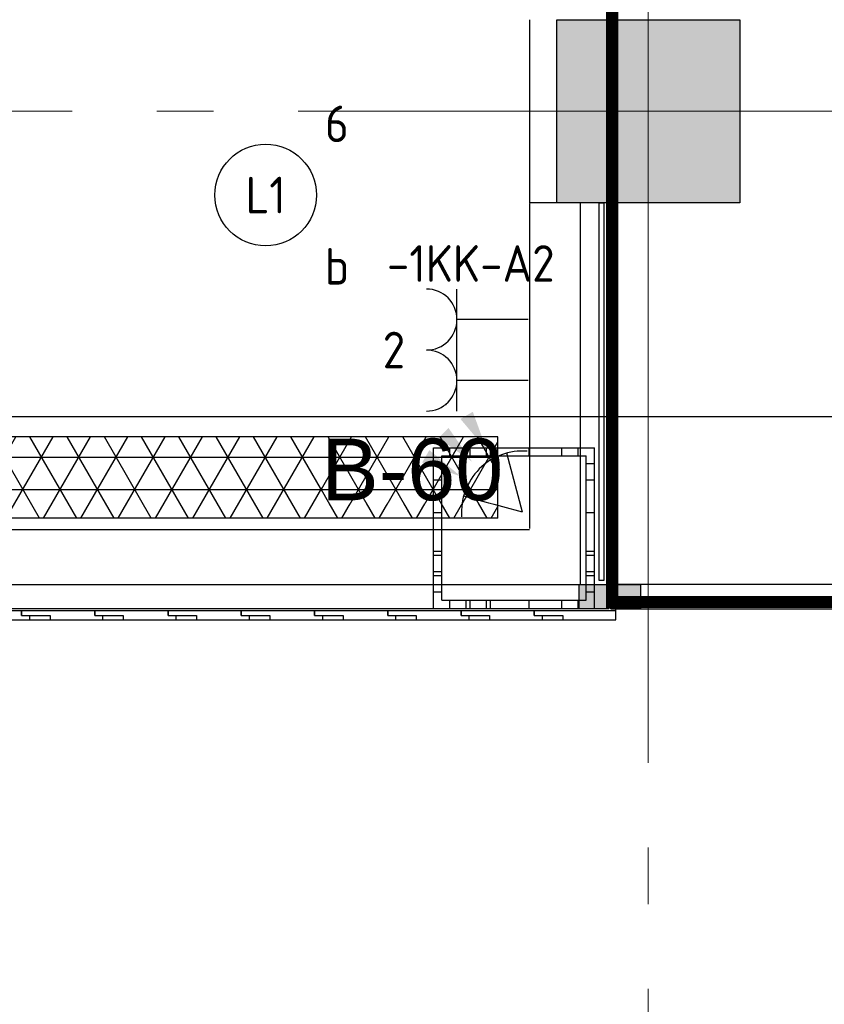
# Model space of a CAD drawing. Header units: millimetres. Extents: x -38031 to 123247, y -16330 to 129979.
# Tile 125 of 235: x 45315 to 47293, y 20880 to 23300. Entities that reach past the tile are written whole.
import ezdxf
from ezdxf.enums import TextEntityAlignment as Align

# ---------------------------------------------------------------- set-up
doc = ezdxf.new("R2010")
doc.units = ezdxf.units.MM
doc.header["$LTSCALE"] = 50
doc.linetypes.add('HIDDEN', pattern=[9.525, 6.35, -3.175])
doc.linetypes.add('STYLE_11', pattern=[5, 3.888855, -0.416718, 0.277786, -0.416641])
for name, color, linetype in [('AL$1A---_ALGEMEEN', 8, 'Continuous'), ('AM$1A---_ARCERING', 8, 'Continuous'), ('AT$1A---_TEKST100', 8, 'Continuous'), ('BOUWKUNDIG', 8, 'Continuous'), ('brandscheiding', 5, 'HIDDEN'), ('EL6131--_KG', 3, 'Continuous'), ('EL6131--_KG_ARC', 1, 'Continuous'), ('EL6222--', 3, 'Continuous'), ('EL6311--', 3, 'Continuous'), ('EL6521--', 3, 'Continuous'), ('versterkte strook', 7, 'Continuous'), ('Vloerdoos verdieping', 51, 'Continuous')]:
    doc.layers.add(name, color=color, linetype=linetype)
doc.layers.add('stramien', color=1, linetype='STYLE_11', lineweight=15)
doc.styles.add('Arial', font='ARIAL.TTF')
doc.styles.add('BURO-018', font='iso.shx', dxfattribs={"height": 90})

# ---------------------------------------------------------------- blocks, each defined once
blk = doc.blocks.new('E00126')
at = {"color": 0, "linetype": 'Continuous'}
for p, q in [((-3, 4.5), (3, 4.5)), ((-1.5, 1), (-1.5, 4.5)), ((1.5, 1), (1.5, 4.5))]:
    blk.add_line(p, q, dxfattribs=at)
for centre in [(-1.5, 6), (1.5, 6)]:
    blk.add_arc(centre, 1.5, 180, 0, dxfattribs=at)
at = {"color": 0, "linetype": 'Continuous', "style": 'BURO-018'}
for tag, p in [('E_GKAST', (0, 11.5)), ('E_GROEP', (0, 8.5)), ('E_SGROEP', (4.5, 8.5))]:
    blk.add_attdef(tag, text='', height=1.8, dxfattribs=at).set_placement(p, align=Align.MIDDLE)
at = {"color": 0, "linetype": 'Continuous', "style": 'BURO-018', "flags": 1}
for tag, p in [('E_VERMCODE', (13, 8.5)), ('E_MATCODE', (0, 0))]:
    blk.add_attdef(tag, text='', height=1.8, dxfattribs=at).set_placement(p, align=Align.MIDDLE)
blk = doc.blocks.new('E-GK-GTC-C83C')
at = {"color": 0, "linetype": 'Continuous'}
for p, q in [((-0.5, 100), (0.5, 100)), ((-0.5, -100), (0.5, -100))]:
    blk.add_line(p, q, dxfattribs=at)
blk = doc.blocks.new('E-GK-END-C8')
at = {"color": 0, "linetype": 'Continuous'}
blk.add_line((0, 100), (0, -100), dxfattribs=at)
blk = doc.blocks.new('E00060')
at = {"color": 0, "linetype": 'Continuous'}
for q in [(-1.5, 3.598), (1.5, 3.598)]:
    blk.add_line((0, 1), q, dxfattribs=at)
blk.add_arc((0, 1), 3, 40.5288, 139.4712, dxfattribs=at)
for points in [[(-1.759, 6.211), (-1.082, 6.393), (-0.906, 4.381)], [(-0.351, 6.489), (0.351, 6.489), (0, 4.5)], [(1.082, 6.393), (1.759, 6.211), (0.906, 4.381)]]:
    blk.add_solid(points, dxfattribs=at)
at = {"color": 0, "linetype": 'Continuous', "style": 'BURO-018'}
for tag, p in [('E_TEXT1', (0, 9)), ('E_TEXT2', (5, 4))]:
    blk.add_attdef(tag, text='', height=1.8, dxfattribs=at).set_placement(p, align=Align.MIDDLE)
at = {"color": 0, "linetype": 'Continuous', "style": 'BURO-018', "flags": 1}
blk.add_attdef('E_MATCODE', text='', height=1.8, dxfattribs=at).set_placement((0, 0), align=Align.MIDDLE)
blk = doc.blocks.new('1115B3A')
at = {"color": 0, "linetype": 'Continuous'}
blk.add_circle((0, 0), 2.5, dxfattribs=at)
at = {"color": 0, "linetype": 'Continuous', "style": 'BURO-018'}
for tag, p in [('E_GKAST', (0, 8)), ('E_GROEP', (0, 5)), ('E_SGROEP', (4.5, 5)), ('E_ARMCODE', (0, 0)), ('E_SLET', (4.5, -1))]:
    blk.add_attdef(tag, text='', height=1.8, dxfattribs=at).set_placement(p, align=Align.MIDDLE)
blk = doc.blocks.new('VLOERDOOS')
at = {"layer": 'Vloerdoos verdieping'}
for p, q in [((0, 395), (395, 395)), ((0, 395), (0, 0)), ((40, 375), (40, 395)), ((80, 375), (80, 395)), ((90, 375), (90, 395)), ((130, 375), (130, 395)), ((140, 375), (140, 395)), ((235, 375), (235, 395)), ((315, 375), (315, 395)), ((355, 375), (355, 395)), ((395, 395), (395, 0)), ((20, 375), (20, 20)), ((20, 375), (375, 375)), ((375, 375), (375, 20)), ((0, 355), (20, 355)), ((375, 355), (395, 355)), ((0, 315), (20, 315)), ((375, 315), (395, 315)), ((0, 305), (20, 305)), ((375, 305), (395, 305)), ((0, 265), (20, 265)), ((0, 255), (20, 255)), ((375, 265), (395, 265)), ((375, 255), (395, 255)), ((0, 160), (20, 160)), ((375, 160), (395, 160)), ((0, 80), (20, 80)), ((375, 80), (395, 80)), ((0, 40), (20, 40)), ((375, 40), (395, 40)), ((0, 0), (395, 0)), ((20, 20), (375, 20)), ((40, 0), (40, 20)), ((80, 0), (80, 20)), ((90, 0), (90, 20)), ((130, 0), (130, 20)), ((140, 0), (140, 20)), ((235, 0), (235, 20)), ((315, 0), (315, 20)), ((355, 0), (355, 20))]:
    blk.add_line(p, q, dxfattribs=at)
blk = doc.blocks.new('txt-brandw.60')
at = {"color": 0}
blk.add_wipeout([(-223.3, -118.5), (223.3, -118.5), (223.3, 124.9), (-223.3, 124.9)], dxfattribs=at).dxf.layer = 'AL$1A---_ALGEMEEN'
at = {"layer": 'AT$1A---_TEKST100', "insert": (0, -112.2), "char_height": 151.525, "attachment_point": 8, "line_spacing_factor": 0.967741, "style": 'Arial'}
blk.add_mtext('{\\C256;\\lB-60}', dxfattribs=at)
blk = doc.blocks.new('32x_hout-mk 805a-p')
at = {"layer": 'AM$1A---_ARCERING', "linetype": 'Continuous', "lineweight": 0}
blk.add_hatch(color=256, dxfattribs=at).paths.add_polyline_path([(72.5, 0), (0, 0), (0, 60), (72.5, 60)])
at = {"layer": 'AL$1A---_ALGEMEEN', "color": 0}
for points in [[(0, 0), (7554, 0), (7554, 60), (0, 60)], [(72.5, 0), (0, 0), (0, 60), (72.5, 60)]]:
    blk.add_lwpolyline(points, close=True, dxfattribs=at)
blk = doc.blocks.new('Group-186')
at = {"layer": 'AL$1A---_ALGEMEEN', "color": 0}
for p, q in [((-9793, -5727), (-9793, -6525.7)), ((-9667.8, -6663), (-9667.8, -5725)), ((-9793, -6529), (-11726, -6529))]:
    blk.add_line(p, q, dxfattribs=at)
blk.add_lwpolyline([(-11718, -6663), (-9598, -6663), (-9598, -6723), (-11718, -6723)], close=True, dxfattribs=at)
at = {"color": 0}
for points in [[(-9592, -5732.7), (-9592, -5803.2), (-9581, -5803.2), (-9581, -5934.2), (-9603, -5934.2), (-9603, -5732.7)], [(-9592, -6092.7), (-9592, -6163.2), (-9581, -6163.2), (-9581, -6294.2), (-9603, -6294.2), (-9603, -6092.7)]]:
    blk.add_wipeout(points, dxfattribs=at).dxf.layer = 'AL$1A---_ALGEMEEN'
at = {"layer": 'AL$1A---_ALGEMEEN', "color": 0}
for points in [[(-9592, -5732.7), (-9592, -5803.2), (-9581, -5803.2), (-9581, -5934.2), (-9603, -5934.2), (-9603, -5732.7)], [(-9592, -6092.7), (-9592, -6163.2), (-9581, -6163.2), (-9581, -6294.2), (-9603, -6294.2), (-9603, -6092.7)]]:
    blk.add_lwpolyline(points, close=True, dxfattribs=at)
at = {"color": 0}
blk.add_wipeout([(-11021, -6750), (-11021, -6739), (-11041, -6739), (-11041, -6728), (-11221, -6728), (-11221, -6739), (-11151, -6739), (-11151, -6750)], dxfattribs=at).dxf.layer = 'AL$1A---_ALGEMEEN'
at = {"layer": 'AL$1A---_ALGEMEEN', "color": 0}
blk.add_lwpolyline([(-11021, -6750), (-11021, -6739), (-11041, -6739), (-11041, -6728), (-11221, -6728), (-11221, -6739), (-11151, -6739), (-11151, -6750)], close=True, dxfattribs=at)
at = {"color": 0}
blk.add_wipeout([(-9622, -5725), (-9610, -5725), (-9610, -6653), (-9622, -6653)], dxfattribs=at).dxf.layer = 'AL$1A---_ALGEMEEN'
at = {"layer": 'AL$1A---_ALGEMEEN', "color": 0}
blk.add_line((-9581, -5725), (-9793, -5725), dxfattribs=at)
blk.add_lwpolyline([(-9622, -5725), (-9610, -5725), (-9610, -6653), (-9622, -6653)], close=True, dxfattribs=at)
at = {"color": 0}
blk.add_wipeout([(-10841, -6750), (-10841, -6739), (-10861, -6739), (-10861, -6728), (-11041, -6728), (-11041, -6739), (-10971, -6739), (-10971, -6750)], dxfattribs=at).dxf.layer = 'AL$1A---_ALGEMEEN'
at = {"layer": 'AL$1A---_ALGEMEEN', "color": 0}
blk.add_lwpolyline([(-10841, -6750), (-10841, -6739), (-10861, -6739), (-10861, -6728), (-11041, -6728), (-11041, -6739), (-10971, -6739), (-10971, -6750)], close=True, dxfattribs=at)
at = {"color": 0}
for points in [[(-9592, -5912.7), (-9592, -5983.2), (-9581, -5983.2), (-9581, -6114.2), (-9603, -6114.2), (-9603, -5912.7)], [(-9592, -6272.7), (-9592, -6343.2), (-9581, -6343.2), (-9581, -6474.2), (-9603, -6474.2), (-9603, -6272.7)]]:
    blk.add_wipeout(points, dxfattribs=at).dxf.layer = 'AL$1A---_ALGEMEEN'
at = {"layer": 'AL$1A---_ALGEMEEN', "color": 0}
for points in [[(-9592, -5912.7), (-9592, -5983.2), (-9581, -5983.2), (-9581, -6114.2), (-9603, -6114.2), (-9603, -5912.7)], [(-9592, -6272.7), (-9592, -6343.2), (-9581, -6343.2), (-9581, -6474.2), (-9603, -6474.2), (-9603, -6272.7)]]:
    blk.add_lwpolyline(points, close=True, dxfattribs=at)
at = {"color": 0}
blk.add_wipeout([(-10661, -6750), (-10661, -6739), (-10681, -6739), (-10681, -6728), (-10861, -6728), (-10861, -6739), (-10791, -6739), (-10791, -6750)], dxfattribs=at).dxf.layer = 'AL$1A---_ALGEMEEN'
at = {"layer": 'AL$1A---_ALGEMEEN', "color": 0}
blk.add_lwpolyline([(-10661, -6750), (-10661, -6739), (-10681, -6739), (-10681, -6728), (-10861, -6728), (-10861, -6739), (-10791, -6739), (-10791, -6750)], close=True, dxfattribs=at)
at = {"color": 0}
blk.add_wipeout([(-10481, -6750), (-10481, -6739), (-10501, -6739), (-10501, -6728), (-10681, -6728), (-10681, -6739), (-10611, -6739), (-10611, -6750)], dxfattribs=at).dxf.layer = 'AL$1A---_ALGEMEEN'
at = {"layer": 'AL$1A---_ALGEMEEN', "color": 0}
blk.add_lwpolyline([(-10481, -6750), (-10481, -6739), (-10501, -6739), (-10501, -6728), (-10681, -6728), (-10681, -6739), (-10611, -6739), (-10611, -6750)], close=True, dxfattribs=at)
at = {"color": 0}
blk.add_wipeout([(-10301, -6750), (-10301, -6739), (-10321, -6739), (-10321, -6728), (-10501, -6728), (-10501, -6739), (-10431, -6739), (-10431, -6750)], dxfattribs=at).dxf.layer = 'AL$1A---_ALGEMEEN'
at = {"layer": 'AL$1A---_ALGEMEEN', "color": 0}
blk.add_lwpolyline([(-10301, -6750), (-10301, -6739), (-10321, -6739), (-10321, -6728), (-10501, -6728), (-10501, -6739), (-10431, -6739), (-10431, -6750)], close=True, dxfattribs=at)
at = {"color": 0}
blk.add_wipeout([(-10121, -6750), (-10121, -6739), (-10141, -6739), (-10141, -6728), (-10321, -6728), (-10321, -6739), (-10251, -6739), (-10251, -6750)], dxfattribs=at).dxf.layer = 'AL$1A---_ALGEMEEN'
at = {"layer": 'AL$1A---_ALGEMEEN', "color": 0}
blk.add_lwpolyline([(-10121, -6750), (-10121, -6739), (-10141, -6739), (-10141, -6728), (-10321, -6728), (-10321, -6739), (-10251, -6739), (-10251, -6750)], close=True, dxfattribs=at)
at = {"color": 0}
blk.add_wipeout([(-9941, -6750), (-9941, -6739), (-9961, -6739), (-9961, -6728), (-10141, -6728), (-10141, -6739), (-10071, -6739), (-10071, -6750)], dxfattribs=at).dxf.layer = 'AL$1A---_ALGEMEEN'
at = {"layer": 'AL$1A---_ALGEMEEN', "color": 0}
blk.add_lwpolyline([(-9941, -6750), (-9941, -6739), (-9961, -6739), (-9961, -6728), (-10141, -6728), (-10141, -6739), (-10071, -6739), (-10071, -6750)], close=True, dxfattribs=at)
at = {"color": 0}
blk.add_wipeout([(-9761, -6750), (-9761, -6739), (-9781, -6739), (-9781, -6728), (-9961, -6728), (-9961, -6739), (-9891, -6739), (-9891, -6750)], dxfattribs=at).dxf.layer = 'AL$1A---_ALGEMEEN'
at = {"layer": 'AL$1A---_ALGEMEEN', "color": 0}
blk.add_line((-11786, -6750), (-9581, -6750), dxfattribs=at)
blk.add_lwpolyline([(-9761, -6750), (-9761, -6739), (-9781, -6739), (-9781, -6728), (-9961, -6728), (-9961, -6739), (-9891, -6739), (-9891, -6750)], close=True, dxfattribs=at)
at = {"color": 0}
blk.add_wipeout([(-9781, -6728), (-9781, -6739), (-9711, -6739), (-9711, -6750), (-9581, -6750), (-9581, -6728)], dxfattribs=at).dxf.layer = 'AL$1A---_ALGEMEEN'
at = {"layer": 'AM$1A---_ARCERING', "linetype": 'Continuous', "lineweight": 0}
blk.add_hatch(color=256, dxfattribs=at).paths.add_polyline_path([(-9670.5, -6663), (-9598, -6663), (-9598, -6723), (-9670.5, -6723)])
at = {"layer": 'AL$1A---_ALGEMEEN', "color": 0}
blk.add_line((-9581, -6744.7), (-9581, -5725), dxfattribs=at)
for points in [[(-9670.5, -6663), (-9598, -6663), (-9598, -6723), (-9670.5, -6723)], [(-9781, -6728), (-9781, -6739), (-9711, -6739), (-9711, -6750), (-9581, -6750), (-9581, -6728)]]:
    blk.add_lwpolyline(points, close=True, dxfattribs=at)
at = {"color": 0}
blk.add_wipeout([(-9592, -6458), (-9592, -6528.5), (-9581, -6528.5), (-9581, -6653), (-9603, -6653), (-9603, -6458)], dxfattribs=at).dxf.layer = 'AL$1A---_ALGEMEEN'
at = {"layer": 'AL$1A---_ALGEMEEN', "color": 0}
blk.add_lwpolyline([(-9592, -6458), (-9592, -6528.5), (-9581, -6528.5), (-9581, -6653), (-9603, -6653), (-9603, -6458)], close=True, dxfattribs=at)
blk = doc.blocks.new('Group-187')
at = {"layer": 'AL$1A---_ALGEMEEN', "color": 0}
blk.add_blockref('Group-186', (0, 0), dxfattribs=at)
blk = doc.blocks.new('200254 W 210 11-06-2007')
at = {"layer": 'AM$1A---_ARCERING', "linetype": 'Continuous', "lineweight": 0}
blk.add_hatch(color=256, dxfattribs=at).paths.add_polyline_path([(10436, -1687.6), (10886, -1687.6), (10886, -2137.6), (10436, -2137.6)])
at = {"layer": 'AL$1A---_ALGEMEEN'}
blk.add_line((10369, -1687.6), (10369, -2137.6), dxfattribs=at)
blk.add_lwpolyline([(10436, -1687.6), (10886, -1687.6), (10886, -2137.6), (10436, -2137.6)], close=True, dxfattribs=at)
at = {"layer": 'stramien', "ltscale": 10}
blk.add_line((10661, -41013.6), (10661, 36216.4), dxfattribs=at)
at = {"layer": 'AL$1A---_ALGEMEEN'}
for name, p in [('32x_hout-mk 805a-p', (10569, -3135.6)), ('txt-brandw.60', (10081, -2758.5))]:
    blk.add_blockref(name, p, dxfattribs=at)
blk.add_blockref('Group-187', (20162, 3587.4), dxfattribs=at)
at = {"layer": 'stramien', "ltscale": 10}
blk.add_line((-37699, -1912.6), (65520.6, -1912.6), dxfattribs=at)

msp = doc.modelspace()

# ---------------------------------------------------------------- block references
at = {"layer": 'BOUWKUNDIG'}
msp.add_blockref('200254 W 210 11-06-2007', (36199, 24987.6), dxfattribs=at)

# ---------------------------------------------------------------- next in the draw order: hatches: boundary and pattern name
at = {"layer": 'EL6131--_KG_ARC'}
h = msp.add_hatch(dxfattribs=at)
h.set_pattern_fill('NET3', color=256, scale=25, angle=180, style=0)
h.paths.add_polyline_path([(46490.4, 22075), (35532.3, 22075), (35532.3, 22275), (46490.4, 22275)])

# ---------------------------------------------------------------- next in the draw order: linework, layer by layer
at = {"layer": 'brandscheiding', "const_width": 30}
msp.add_lwpolyline([(10177.2, 18459.4), (14104, 18459.4), (14104, 21275.1), (15943.1, 21275.1), (15943.1, 23107.5), (19548.7, 23107.5), (19548.7, 25606.5), (32071, 25606.5), (46771.2, 25606.5), (46771.2, 21869.2), (54354.4, 21869.2), (54354.4, 25614.3), (74096.2, 25614.3)], dxfattribs=at)
at = {"layer": 'versterkte strook'}
msp.add_line((9253.9, 22325), (79178.7, 22325), dxfattribs=at)

# ---------------------------------------------------------------- next in the draw order: block references
at = {"layer": 'EL6131--_KG', "xscale": 10958.09890311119, "rotation": 180}
msp.add_blockref('E-GK-GTC-C83C', (41011.4, 22175), dxfattribs=at)
at = {"layer": 'EL6131--_KG', "rotation": 180}
msp.add_blockref('E-GK-END-C8', (46490.4, 22175), dxfattribs=at)
at = {"layer": 'EL6222--'}
ref = msp.add_blockref('E00126', (46615, 22488.2), dxfattribs=dict(at, xscale=50, yscale=50, zscale=50, rotation=90))
ref.add_attrib('E_GROEP', '2', dxfattribs={"layer": '0', "color": 1, "linetype": 'Continuous', "height": 90, "style": 'BURO-018'}).set_placement((46235, 22488.2), align=Align.MIDDLE)
ref.add_attrib('E_GKAST', '-1KK-A2', dxfattribs={"layer": '0', "color": 1, "linetype": 'Continuous', "height": 90, "style": 'BURO-018'}).set_placement((46423.8, 22701), align=Align.MIDDLE)
at = {"layer": 'EL6311--'}
ref = msp.add_blockref('1115B3A', (45919.9, 22869.1), dxfattribs=dict(at, xscale=50, yscale=50, zscale=50))
ref.add_attrib('E_ARMCODE', 'L1', dxfattribs={"layer": '0', "color": 1, "linetype": 'Continuous', "height": 90, "style": 'BURO-018'}).set_placement((45919.9, 22869.1), align=Align.MIDDLE)
ref.add_attrib('E_SLET', 'b', dxfattribs={"layer": '0', "color": 1, "linetype": 'Continuous', "height": 90, "style": 'BURO-018'}).set_placement((46094.9, 22694.1), align=Align.MIDDLE)
ref.add_attrib('E_GROEP', '6', dxfattribs={"layer": '0', "color": 1, "linetype": 'Continuous', "height": 90, "style": 'BURO-018'}).set_placement((46094.9, 23044.1), align=Align.MIDDLE)
at = {"layer": 'EL6521--', "xscale": 50.0000000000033, "yscale": 50, "zscale": 50, "rotation": 45}
msp.add_blockref('E00060', (46586.3, 22054.6), dxfattribs=at)
at = {"layer": 'Vloerdoos verdieping', "rotation": 90}
msp.add_blockref('VLOERDOOS', (46727.5, 21853.2), dxfattribs=at)

doc.saveas('drawing.dxf')
